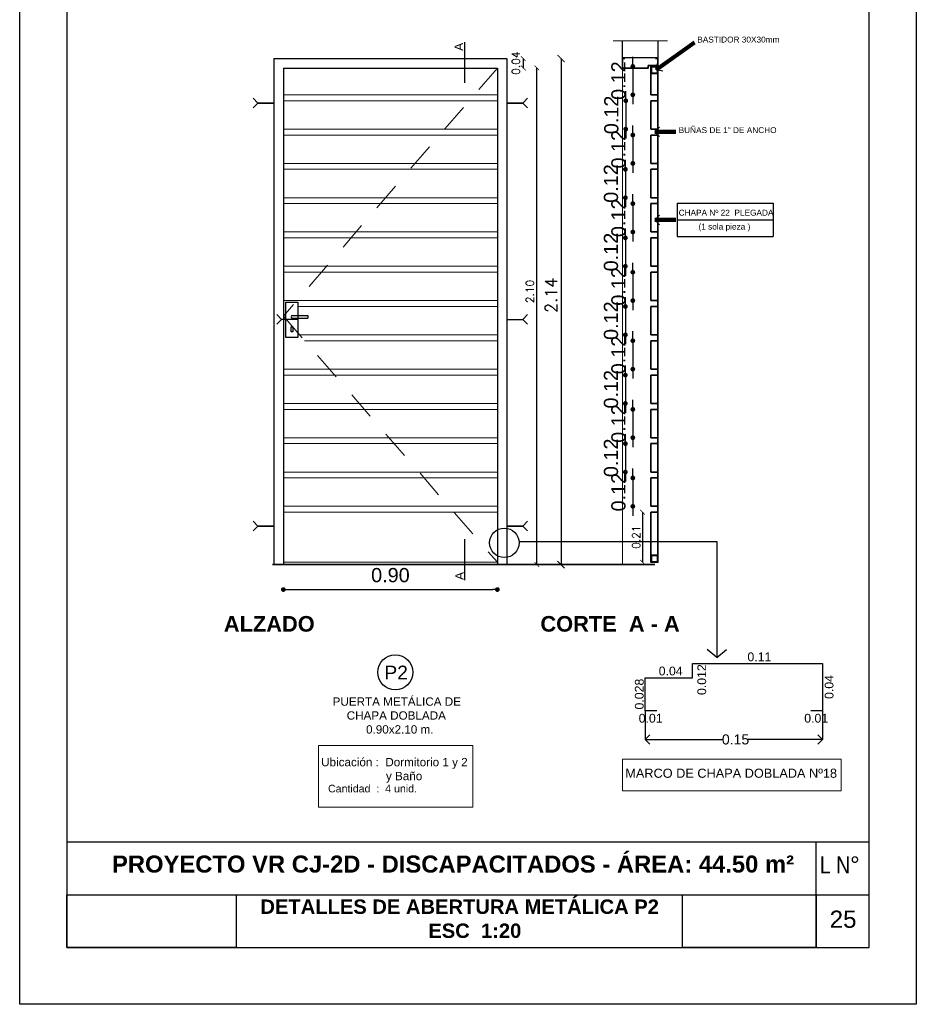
# Model space of a CAD drawing. Header units: millimetres. Extents: x 201 to 840, y 135 to 685.
# Tile 125 of 219: x 428.89 to 432.68, y 178.13 to 182.29. Entities that reach past the tile are written whole.
import ezdxf
from ezdxf.enums import TextEntityAlignment as Align

# ---------------------------------------------------------------- set-up
doc = ezdxf.new("R2010")
doc.units = ezdxf.units.MM
doc.linetypes.add('ACAD_ISO02W100', pattern=[15, 12, -3])
doc.linetypes.add('HIDDEN2', pattern=[0.1875, 0.125, -0.0625])
for name, color, linetype, lineweight in [('001', 1, 'Continuous', 5), ('20 01', 1, 'Continuous', 18), ('20 02', 3, 'Continuous', 25), ('20 03', 4, 'Continuous', 35), ('20 Fe', 104, 'Continuous', 35)]:
    doc.layers.add(name, color=color, linetype=linetype, lineweight=lineweight)
for name, color, linetype in [('02', 2, 'Continuous'), ('03', 3, 'Continuous'), ('06', 5, 'Continuous'), ('COTA DETALLE', 1, 'Continuous'), ('LAMINA', 6, 'Continuous'), ('LC1', 1, 'Continuous'), ('LINEA DE CORTE', 4, 'Continuous'), ('LLAMADAS', 1, 'Continuous'), ('MAMPOSTERIA', 5, 'Continuous'), ('TEXT', 4, 'Continuous'), ('TEXTO LAMINA', 2, 'Continuous'), ('TEXTOS', 3, 'Continuous'), ('TEXTOS VARIOS', 3, 'Continuous')]:
    doc.layers.add(name, color=color, linetype=linetype)
doc.styles.add('ARIAL', font='arial.ttf', dxfattribs={"height": 0.06})
doc.styles.add('nuevo', font='arial.ttf')
doc.styles.add('ROMANS', font='romans.shx')
doc.styles.add('STYLE1', font='ARIALUNI.TTF', dxfattribs={"height": 0.09})
doc.dimstyles.new('cota', dxfattribs={"dimscale": 0, "dimtxt": 0.11, "dimasz": 0.15, "dimexe": 0, "dimexo": 1.15, "dimgap": 0, "dimtad": 0, "dimzin": 0, "dimdsep": 46, "dimtxsty": 'STYLE1', "dimblk": 'OPEN90', "dimblk1": 'OPEN90', "dimblk2": 'CLOSEDBLANK', "dimcen": 1, "dimse1": 1, "dimse2": 1, "dimclrd": 1, "dimclre": 1, "dimclrt": 3, "dimadec": 0, "dimazin": 0, "dimtfac": 1, "dimtmove": 2, "dimatfit": 1, "dimldrblk": 'OPEN90', "dimfxl": 1, "dimtolj": 1, "dimtzin": 0, "dimarcsym": 0})
doc.dimstyles.new('COTAS5', dxfattribs={"dimscale": 0, "dimtxt": 0.05, "dimasz": 0.03, "dimexe": 0.18, "dimexo": 0.06, "dimgap": 0.01, "dimtad": 1, "dimzin": 1, "dimdsep": 46, "dimtxsty": 'ROMANS', "dimblk1": 'ARCHTICK', "dimblk2": 'ARCHTICK', "dimsah": 1, "dimcen": 0.2, "dimse1": 1, "dimse2": 1, "dimclrd": 1, "dimclre": 1, "dimclrt": 2, "dimazin": 0, "dimtfac": 3, "dimtmove": 2, "dimatfit": 3, "dimldrblk": 'ARCHTICK', "dimfxl": 1, "dimtolj": 1, "dimtzin": 0, "dimarcsym": 0})
doc.dimstyles.new('Esc-20', dxfattribs={"dimtxt": 0.06, "dimasz": 0.02, "dimexe": 0.1, "dimexo": 0.15, "dimgap": 0.03, "dimtad": 1, "dimzin": 1, "dimdsep": 46, "dimtxsty": 'ARIAL', "dimblk": 'DOT', "dimcen": 0.03, "dimse1": 1, "dimse2": 1, "dimclrd": 1, "dimclrt": 2, "dimaunit": 1, "dimadec": 4, "dimazin": 0, "dimtfac": 1, "dimtix": 1, "dimtmove": 2, "dimatfit": 1, "dimldrblk": 'DOT', "dimfxl": 1, "dimarcsym": 0})
picture_1 = doc.add_image_def('image1.jpg', size_in_pixel=(635, 198))
picture_2 = doc.add_image_def('image2.png', size_in_pixel=(322, 127))
picture_3 = doc.add_image_def('image4.png', size_in_pixel=(322, 127))
picture_4 = doc.add_image_def('image3.jpg', size_in_pixel=(635, 198))

# ---------------------------------------------------------------- blocks, each defined once
blk = doc.blocks.new('_ARCHTICK')
at = {"color": 0, "linetype": 'ByBlock', "const_width": 0.15}
blk.add_lwpolyline([(-0.5, -0.5), (0.5, 0.5)], dxfattribs=at)
blk = doc.blocks.new('*D549')
at = {"layer": 'COTA DETALLE', "color": 1, "ltscale": 0.01}
blk.add_line((431.0745, 179.9845), (431.0745, 182.0845), dxfattribs=at)
at = {"layer": 'DEFPOINTS', "color": 0, "ltscale": 0.01}
for p in [(430.9648, 182.0845), (431.0745, 182.0845), (430.9474, 179.9845)]:
    blk.add_point(p, dxfattribs=at)
at = {"layer": 'COTA DETALLE', "color": 1, "ltscale": 0.01, "xscale": 0.02, "yscale": 0.02, "zscale": 0.02}
for p, rotation in [((431.0745, 182.0845), 90), ((431.0745, 179.9845), 270)]:
    blk.add_blockref('_ARCHTICK', p, dxfattribs=dict(at, rotation=rotation))
at = {"layer": 'COTA DETALLE', "color": 2, "ltscale": 0.01, "insert": (431.0449, 181.1392), "char_height": 0.033, "attachment_point": 5, "rotation": 90, "style": 'ROMANS'}
blk.add_mtext('\\A1;2.10', dxfattribs=at)
blk = doc.blocks.new('*D550')
at = {"layer": 'COTA DETALLE', "color": 1, "ltscale": 0.01}
blk.add_line((431.0174, 182.0845), (431.0174, 182.1245), dxfattribs=at)
at = {"layer": 'DEFPOINTS', "color": 0, "ltscale": 0.01}
for p in [(430.9403, 182.1245), (431.0174, 182.1245), (430.9077, 182.0845)]:
    blk.add_point(p, dxfattribs=at)
at = {"layer": 'COTA DETALLE', "color": 1, "ltscale": 0.01, "xscale": 0.02, "yscale": 0.02, "zscale": 0.02}
for p, rotation in [((431.0174, 182.1245), 90), ((431.0174, 182.0845), 270)]:
    blk.add_blockref('_ARCHTICK', p, dxfattribs=dict(at, rotation=rotation))
at = {"layer": 'COTA DETALLE', "color": 2, "ltscale": 0.01, "insert": (430.9858, 182.1051), "char_height": 0.033, "attachment_point": 5, "rotation": 90, "style": 'ROMANS'}
blk.add_mtext('\\A1;0.04', dxfattribs=at)
blk = doc.blocks.new('*D551')
at = {"layer": 'COTA DETALLE', "color": 1, "lineweight": -2, "ltscale": 0.01}
blk.add_line((431.1767, 182.1245), (431.1767, 179.9845), dxfattribs=at)
at = {"layer": 'DEFPOINTS', "color": 0, "ltscale": 0.01}
for p in [(431.0048, 182.1245), (430.9874, 179.9845), (431.1767, 179.9845)]:
    blk.add_point(p, dxfattribs=at)
at = {"layer": 'COTA DETALLE', "color": 1, "lineweight": -2, "ltscale": 0.01, "xscale": 0.03, "yscale": 0.03, "zscale": 0.03}
for p, rotation in [((431.1767, 182.1245), 90), ((431.1767, 179.9845), 270)]:
    blk.add_blockref('_ARCHTICK', p, dxfattribs=dict(at, rotation=rotation))
at = {"layer": 'COTA DETALLE', "color": 2, "ltscale": 0.01, "insert": (431.1349, 181.1236), "char_height": 0.05, "attachment_point": 5, "rotation": 90, "style": 'ROMANS'}
blk.add_mtext('\\A1;2.14', dxfattribs=at)
blk = doc.blocks.new('*D552')
at = {"layer": 'COTA DETALLE', "color": 1, "ltscale": 0.01}
blk.add_line((431.5209, 180.2061), (431.5209, 179.9945), dxfattribs=at)
at = {"layer": 'DEFPOINTS', "color": 0, "ltscale": 0.01}
for p in [(431.5566, 180.2061), (431.5209, 179.9945), (431.5566, 179.9945)]:
    blk.add_point(p, dxfattribs=at)
at = {"layer": 'COTA DETALLE', "color": 1, "ltscale": 0.01, "xscale": 0.02, "yscale": 0.02, "zscale": 0.02}
for p, rotation in [((431.5209, 180.2061), 90), ((431.5209, 179.9945), 270)]:
    blk.add_blockref('_ARCHTICK', p, dxfattribs=dict(at, rotation=rotation))
at = {"layer": 'COTA DETALLE', "color": 2, "ltscale": 0.01, "insert": (431.4944, 180.1003), "char_height": 0.033, "attachment_point": 5, "rotation": 90, "style": 'ROMANS'}
blk.add_mtext('\\A1;0.21', dxfattribs=at)
blk = doc.blocks.new('_OPEN90')
at = {"color": 0, "linetype": 'ByBlock'}
for p, q in [((0, 0), (-1, 0)), ((-0.5, 0.5), (0, 0)), ((0, 0), (-0.5, -0.5))]:
    blk.add_line(p, q, dxfattribs=at)
blk = doc.blocks.new('_ClosedBlank')
at = {"color": 0, "linetype": 'ByBlock', "lineweight": -2}
for p, q in [((-1, 0.17), (0, 0)), ((-1, 0.17), (-1, -0.17)), ((0, 0), (-1, -0.17))]:
    blk.add_line(p, q, dxfattribs=at)
blk = doc.blocks.new('_Dot')
at = {"layer": 'LC1', "color": 0, "lineweight": -2}
blk.add_line((-0.5, 0), (-1, 0), dxfattribs=at)
at = {"layer": 'LC1', "color": 0, "const_width": 0.5}
blk.add_lwpolyline([(-0.25, 0, 1), (0.25, 0, 1)], format="xyb", close=True, dxfattribs=at)
blk = doc.blocks.new('*D637')
at = {"layer": '02', "color": 1, "lineweight": -2}
blk.add_line((430.0228, 179.8792), (430.8877, 179.8792), dxfattribs=at)
at = {"layer": 'DEFPOINTS', "color": 0}
for p in [(430.0028, 179.9845), (430.9077, 179.9845), (430.9077, 179.8792)]:
    blk.add_point(p, dxfattribs=at)
at = {"layer": '02', "color": 1, "lineweight": -2, "xscale": 0.02, "yscale": 0.02, "zscale": 0.02, "rotation": 180}
blk.add_blockref('_Dot', (430.0028, 179.8792), dxfattribs=at)
at = {"layer": '02', "color": 1, "lineweight": -2, "xscale": 0.02, "yscale": 0.02, "zscale": 0.02}
blk.add_blockref('_Dot', (430.9077, 179.8792), dxfattribs=at)
at = {"layer": '02', "color": 2, "insert": (430.4553, 179.9399), "char_height": 0.06, "attachment_point": 5, "style": 'ARIAL'}
blk.add_mtext('0.90', dxfattribs=at)
blk = doc.blocks.new('*D638')
at = {"layer": '02', "color": 1, "lineweight": -2}
for p, q in [((431.4802, 182.1111), (431.4802, 182.1311)), ((431.4802, 182.0911), (431.4802, 181.9711)), ((431.4802, 181.9511), (431.4802, 181.9311))]:
    blk.add_line(p, q, dxfattribs=at)
at = {"layer": 'DEFPOINTS', "color": 0}
for p in [(431.5566, 182.0911), (431.4802, 181.9711), (431.5566, 181.9711)]:
    blk.add_point(p, dxfattribs=at)
at = {"layer": '02', "color": 1, "lineweight": -2, "xscale": 0.02, "yscale": 0.02, "zscale": 0.02}
for p, rotation in [((431.4802, 182.0911), 270), ((431.4802, 181.9711), 90)]:
    blk.add_blockref('_Dot', p, dxfattribs=dict(at, rotation=rotation))
at = {"layer": '02', "color": 2, "insert": (431.4196, 182.0311), "char_height": 0.06, "attachment_point": 5, "rotation": 90, "style": 'ARIAL'}
blk.add_mtext('0.12', dxfattribs=at)
blk = doc.blocks.new('*D591')
at = {"layer": '02', "color": 1, "lineweight": -2}
for p, q in [((431.4503, 181.9661), (431.4503, 181.9861)), ((431.4503, 181.9461), (431.4503, 181.8261)), ((431.4503, 181.8061), (431.4503, 181.7861))]:
    blk.add_line(p, q, dxfattribs=at)
at = {"layer": 'DEFPOINTS', "color": 0}
for p in [(431.5267, 181.9461), (431.4503, 181.8261), (431.5267, 181.8261)]:
    blk.add_point(p, dxfattribs=at)
at = {"layer": '02', "color": 1, "lineweight": -2, "xscale": 0.02, "yscale": 0.02, "zscale": 0.02}
for p, rotation in [((431.4503, 181.9461), 270), ((431.4503, 181.8261), 90)]:
    blk.add_blockref('_Dot', p, dxfattribs=dict(at, rotation=rotation))
at = {"layer": '02', "color": 2, "insert": (431.3896, 181.8861), "char_height": 0.06, "attachment_point": 5, "rotation": 90, "style": 'ARIAL'}
blk.add_mtext('0.12', dxfattribs=at)
blk = doc.blocks.new('*D639')
at = {"layer": '02', "color": 1, "lineweight": -2}
for p, q in [((431.4802, 181.8211), (431.4802, 181.8411)), ((431.4802, 181.8011), (431.4802, 181.6811)), ((431.4802, 181.6611), (431.4802, 181.6411))]:
    blk.add_line(p, q, dxfattribs=at)
at = {"layer": 'DEFPOINTS', "color": 0}
for p in [(431.5566, 181.8011), (431.4802, 181.6811), (431.5566, 181.6811)]:
    blk.add_point(p, dxfattribs=at)
at = {"layer": '02', "color": 1, "lineweight": -2, "xscale": 0.02, "yscale": 0.02, "zscale": 0.02}
for p, rotation in [((431.4802, 181.8011), 270), ((431.4802, 181.6811), 90)]:
    blk.add_blockref('_Dot', p, dxfattribs=dict(at, rotation=rotation))
at = {"layer": '02', "color": 2, "insert": (431.4196, 181.7411), "char_height": 0.06, "attachment_point": 5, "rotation": 90, "style": 'ARIAL'}
blk.add_mtext('0.12', dxfattribs=at)
blk = doc.blocks.new('*D592')
at = {"layer": '02', "color": 1, "lineweight": -2}
for p, q in [((431.4487, 181.6761), (431.4487, 181.6961)), ((431.4487, 181.6561), (431.4487, 181.5361)), ((431.4487, 181.5161), (431.4487, 181.4961))]:
    blk.add_line(p, q, dxfattribs=at)
at = {"layer": 'DEFPOINTS', "color": 0}
for p in [(431.5251, 181.6561), (431.4487, 181.5361), (431.5251, 181.5361)]:
    blk.add_point(p, dxfattribs=at)
at = {"layer": '02', "color": 1, "lineweight": -2, "xscale": 0.02, "yscale": 0.02, "zscale": 0.02}
for p, rotation in [((431.4487, 181.6561), 270), ((431.4487, 181.5361), 90)]:
    blk.add_blockref('_Dot', p, dxfattribs=dict(at, rotation=rotation))
at = {"layer": '02', "color": 2, "insert": (431.3881, 181.5961), "char_height": 0.06, "attachment_point": 5, "rotation": 90, "style": 'ARIAL'}
blk.add_mtext('0.12', dxfattribs=at)
blk = doc.blocks.new('*D640')
at = {"layer": '02', "color": 1, "lineweight": -2}
for p, q in [((431.4802, 181.5311), (431.4802, 181.5511)), ((431.4802, 181.5111), (431.4802, 181.3911)), ((431.4802, 181.3711), (431.4802, 181.3511))]:
    blk.add_line(p, q, dxfattribs=at)
at = {"layer": 'DEFPOINTS', "color": 0}
for p in [(431.5566, 181.5111), (431.4802, 181.3911), (431.5566, 181.3911)]:
    blk.add_point(p, dxfattribs=at)
at = {"layer": '02', "color": 1, "lineweight": -2, "xscale": 0.02, "yscale": 0.02, "zscale": 0.02}
for p, rotation in [((431.4802, 181.5111), 270), ((431.4802, 181.3911), 90)]:
    blk.add_blockref('_Dot', p, dxfattribs=dict(at, rotation=rotation))
at = {"layer": '02', "color": 2, "insert": (431.4196, 181.4511), "char_height": 0.06, "attachment_point": 5, "rotation": 90, "style": 'ARIAL'}
blk.add_mtext('0.12', dxfattribs=at)
blk = doc.blocks.new('*D593')
at = {"layer": '02', "color": 1, "lineweight": -2}
for p, q in [((431.4487, 181.3861), (431.4487, 181.4061)), ((431.4487, 181.3661), (431.4487, 181.2461)), ((431.4487, 181.2261), (431.4487, 181.2061))]:
    blk.add_line(p, q, dxfattribs=at)
at = {"layer": 'DEFPOINTS', "color": 0}
for p in [(431.5251, 181.3661), (431.4487, 181.2461), (431.5251, 181.2461)]:
    blk.add_point(p, dxfattribs=at)
at = {"layer": '02', "color": 1, "lineweight": -2, "xscale": 0.02, "yscale": 0.02, "zscale": 0.02}
for p, rotation in [((431.4487, 181.3661), 270), ((431.4487, 181.2461), 90)]:
    blk.add_blockref('_Dot', p, dxfattribs=dict(at, rotation=rotation))
at = {"layer": '02', "color": 2, "insert": (431.3881, 181.3061), "char_height": 0.06, "attachment_point": 5, "rotation": 90, "style": 'ARIAL'}
blk.add_mtext('0.12', dxfattribs=at)
blk = doc.blocks.new('*D641')
at = {"layer": '02', "color": 1, "lineweight": -2}
for p, q in [((431.4802, 181.2411), (431.4802, 181.2611)), ((431.4802, 181.2211), (431.4802, 181.1011)), ((431.4802, 181.0811), (431.4802, 181.0611))]:
    blk.add_line(p, q, dxfattribs=at)
at = {"layer": 'DEFPOINTS', "color": 0}
for p in [(431.5566, 181.2211), (431.4802, 181.1011), (431.5566, 181.1011)]:
    blk.add_point(p, dxfattribs=at)
at = {"layer": '02', "color": 1, "lineweight": -2, "xscale": 0.02, "yscale": 0.02, "zscale": 0.02}
for p, rotation in [((431.4802, 181.2211), 270), ((431.4802, 181.1011), 90)]:
    blk.add_blockref('_Dot', p, dxfattribs=dict(at, rotation=rotation))
at = {"layer": '02', "color": 2, "insert": (431.4196, 181.1611), "char_height": 0.06, "attachment_point": 5, "rotation": 90, "style": 'ARIAL'}
blk.add_mtext('0.12', dxfattribs=at)
blk = doc.blocks.new('*D594')
at = {"layer": '02', "color": 1, "lineweight": -2}
for p, q in [((431.4487, 181.0961), (431.4487, 181.1161)), ((431.4487, 181.0761), (431.4487, 180.9561)), ((431.4487, 180.9361), (431.4487, 180.9161))]:
    blk.add_line(p, q, dxfattribs=at)
at = {"layer": 'DEFPOINTS', "color": 0}
for p in [(431.5251, 181.0761), (431.4487, 180.9561), (431.5251, 180.9561)]:
    blk.add_point(p, dxfattribs=at)
at = {"layer": '02', "color": 1, "lineweight": -2, "xscale": 0.02, "yscale": 0.02, "zscale": 0.02}
for p, rotation in [((431.4487, 181.0761), 270), ((431.4487, 180.9561), 90)]:
    blk.add_blockref('_Dot', p, dxfattribs=dict(at, rotation=rotation))
at = {"layer": '02', "color": 2, "insert": (431.3881, 181.0161), "char_height": 0.06, "attachment_point": 5, "rotation": 90, "style": 'ARIAL'}
blk.add_mtext('0.12', dxfattribs=at)
blk = doc.blocks.new('*D642')
at = {"layer": '02', "color": 1, "lineweight": -2}
for p, q in [((431.4802, 180.9511), (431.4802, 180.9711)), ((431.4802, 180.9311), (431.4802, 180.8111)), ((431.4802, 180.7911), (431.4802, 180.7711))]:
    blk.add_line(p, q, dxfattribs=at)
at = {"layer": 'DEFPOINTS', "color": 0}
for p in [(431.5566, 180.9311), (431.4802, 180.8111), (431.5566, 180.8111)]:
    blk.add_point(p, dxfattribs=at)
at = {"layer": '02', "color": 1, "lineweight": -2, "xscale": 0.02, "yscale": 0.02, "zscale": 0.02}
for p, rotation in [((431.4802, 180.9311), 270), ((431.4802, 180.8111), 90)]:
    blk.add_blockref('_Dot', p, dxfattribs=dict(at, rotation=rotation))
at = {"layer": '02', "color": 2, "insert": (431.4196, 180.8711), "char_height": 0.06, "attachment_point": 5, "rotation": 90, "style": 'ARIAL'}
blk.add_mtext('0.12', dxfattribs=at)
blk = doc.blocks.new('*D595')
at = {"layer": '02', "color": 1, "lineweight": -2}
for p, q in [((431.4487, 180.8061), (431.4487, 180.8261)), ((431.4487, 180.7861), (431.4487, 180.6661)), ((431.4487, 180.6461), (431.4487, 180.6261))]:
    blk.add_line(p, q, dxfattribs=at)
at = {"layer": 'DEFPOINTS', "color": 0}
for p in [(431.5251, 180.7861), (431.4487, 180.6661), (431.5251, 180.6661)]:
    blk.add_point(p, dxfattribs=at)
at = {"layer": '02', "color": 1, "lineweight": -2, "xscale": 0.02, "yscale": 0.02, "zscale": 0.02}
for p, rotation in [((431.4487, 180.7861), 270), ((431.4487, 180.6661), 90)]:
    blk.add_blockref('_Dot', p, dxfattribs=dict(at, rotation=rotation))
at = {"layer": '02', "color": 2, "insert": (431.3881, 180.7261), "char_height": 0.06, "attachment_point": 5, "rotation": 90, "style": 'ARIAL'}
blk.add_mtext('0.12', dxfattribs=at)
blk = doc.blocks.new('*D643')
at = {"layer": '02', "color": 1, "lineweight": -2}
for p, q in [((431.4802, 180.6611), (431.4802, 180.6811)), ((431.4802, 180.6411), (431.4802, 180.5211)), ((431.4802, 180.5011), (431.4802, 180.4811))]:
    blk.add_line(p, q, dxfattribs=at)
at = {"layer": 'DEFPOINTS', "color": 0}
for p in [(431.5566, 180.6411), (431.4802, 180.5211), (431.5566, 180.5211)]:
    blk.add_point(p, dxfattribs=at)
at = {"layer": '02', "color": 1, "lineweight": -2, "xscale": 0.02, "yscale": 0.02, "zscale": 0.02}
for p, rotation in [((431.4802, 180.6411), 270), ((431.4802, 180.5211), 90)]:
    blk.add_blockref('_Dot', p, dxfattribs=dict(at, rotation=rotation))
at = {"layer": '02', "color": 2, "insert": (431.4196, 180.5811), "char_height": 0.06, "attachment_point": 5, "rotation": 90, "style": 'ARIAL'}
blk.add_mtext('0.12', dxfattribs=at)
blk = doc.blocks.new('*D596')
at = {"layer": '02', "color": 1, "lineweight": -2}
for p, q in [((431.4487, 180.5161), (431.4487, 180.5361)), ((431.4487, 180.4961), (431.4487, 180.3761)), ((431.4487, 180.3561), (431.4487, 180.3361))]:
    blk.add_line(p, q, dxfattribs=at)
at = {"layer": 'DEFPOINTS', "color": 0}
for p in [(431.5251, 180.4961), (431.4487, 180.3761), (431.5251, 180.3761)]:
    blk.add_point(p, dxfattribs=at)
at = {"layer": '02', "color": 1, "lineweight": -2, "xscale": 0.02, "yscale": 0.02, "zscale": 0.02}
for p, rotation in [((431.4487, 180.4961), 270), ((431.4487, 180.3761), 90)]:
    blk.add_blockref('_Dot', p, dxfattribs=dict(at, rotation=rotation))
at = {"layer": '02', "color": 2, "insert": (431.3881, 180.4361), "char_height": 0.06, "attachment_point": 5, "rotation": 90, "style": 'ARIAL'}
blk.add_mtext('0.12', dxfattribs=at)
blk = doc.blocks.new('*D644')
at = {"layer": '02', "color": 1, "lineweight": -2}
for p, q in [((431.4802, 180.3711), (431.4802, 180.3911)), ((431.4802, 180.3511), (431.4802, 180.2311)), ((431.4802, 180.2111), (431.4802, 180.1911))]:
    blk.add_line(p, q, dxfattribs=at)
at = {"layer": 'DEFPOINTS', "color": 0}
for p in [(431.5566, 180.3511), (431.4802, 180.2311), (431.5566, 180.2311)]:
    blk.add_point(p, dxfattribs=at)
at = {"layer": '02', "color": 1, "lineweight": -2, "xscale": 0.02, "yscale": 0.02, "zscale": 0.02}
for p, rotation in [((431.4802, 180.3511), 270), ((431.4802, 180.2311), 90)]:
    blk.add_blockref('_Dot', p, dxfattribs=dict(at, rotation=rotation))
at = {"layer": '02', "color": 2, "insert": (431.4196, 180.2911), "char_height": 0.06, "attachment_point": 5, "rotation": 90, "style": 'ARIAL'}
blk.add_mtext('0.12', dxfattribs=at)

msp = doc.modelspace()

# ---------------------------------------------------------------- linework, layer by layer
msp.add_lwpolyline([(432.6787, 184.2245), (432.6787, 178.1254), (428.888, 178.1254), (428.888, 184.2245)], close=True)
at = {"layer": '001'}
msp.add_line((431.6263, 182.1989), (431.397, 182.1989), dxfattribs=at)
at = {"layer": '001', "ltscale": 3.5}
msp.add_line((430.0028, 179.9945), (430.9077, 179.9945), dxfattribs=at)
at = {"layer": '001', "ltscale": 0.01}
for points in [[(430.1512, 179.2204), (430.8037, 179.2204), (430.8036, 178.9593), (430.1512, 178.9593)], [(431.4364, 179.1616), (432.3614, 179.1616), (432.3614, 179.0286), (431.4364, 179.0286)]]:
    msp.add_lwpolyline(points, close=True, dxfattribs=at)
at = {"layer": '02', "ltscale": 3.5}
for p, q in [((430.0416, 181.0377), (430.1056, 181.0377)), ((430.0416, 181.0264), (430.1056, 181.0264)), ((430.1056, 181.0377), (430.1056, 181.0264))]:
    msp.add_line(p, q, dxfattribs=at)
for points in [[(430.0633, 180.9455), (430.0138, 180.9455), (430.0138, 181.0945), (430.0633, 181.0945)], [(430.0357, 180.9899), (430.0434, 180.9899), (430.0434, 180.9685), (430.0357, 180.9685)]]:
    msp.add_lwpolyline(points, close=True, dxfattribs=at)
at = {"layer": '02', "ltscale": 0.01}
msp.add_circle((430.4757, 179.5292), 0.0742, dxfattribs=at)
at = {"layer": '02', "ltscale": 3.5}
for start, end in [(90, 180), (180, 270)]:
    msp.add_arc((430.0416, 181.0321), 0.00564, start, end, dxfattribs=at)
at = {"layer": '03', "linetype": 'HIDDEN2', "ltscale": 0.1}
for p, q in [((429.9947, 181.0217), (429.9753, 181.0427)), ((431.0158, 181.0217), (431.0352, 181.0427)), ((429.9947, 181.0217), (429.9753, 181.0017)), ((430.0628, 181.0217), (429.9947, 181.0217)), ((430.9477, 181.0217), (431.0158, 181.0217)), ((431.0158, 181.0217), (431.0352, 181.0017))]:
    msp.add_line(p, q, dxfattribs=at)
at = {"layer": '06'}
msp.add_lwpolyline([(431.5823, 179.3661), (431.5323, 179.3661), (431.5323, 179.5061), (431.7323, 179.5061), (431.7323, 179.5661), (432.2823, 179.5661), (432.2823, 179.3661), (432.2323, 179.3661)], dxfattribs=at)
at = {"layer": '20 01', "linetype": 'ACAD_ISO02W100', "ltscale": 0.01}
for p, q in [((430.9077, 182.0845), (430.0028, 181.0345)), ((430.0028, 181.0345), (430.9077, 179.9945))]:
    msp.add_line(p, q, dxfattribs=at)
at = {"layer": '20 01', "color": 1}
msp.add_line((431.4366, 179.9845), (431.4366, 182.0845), dxfattribs=at)
at = {"layer": '20 01', "ltscale": 0.01}
for p, q in [((430.0028, 181.9711), (430.9077, 181.9711)), ((430.0028, 181.9461), (430.9077, 181.9461)), ((430.0028, 181.8261), (430.9077, 181.8261)), ((430.0028, 181.8011), (430.9077, 181.8011)), ((430.0028, 181.6811), (430.9077, 181.6811)), ((430.0028, 181.6561), (430.9077, 181.6561)), ((430.0028, 181.5361), (430.9077, 181.5361)), ((430.0028, 181.5111), (430.9077, 181.5111)), ((430.0028, 181.3911), (430.9077, 181.3911)), ((430.0028, 181.3661), (430.9077, 181.3661)), ((430.0028, 181.2461), (430.9077, 181.2461)), ((430.0028, 181.2211), (430.9077, 181.2211)), ((430.0028, 181.1011), (430.9077, 181.1011)), ((430.0633, 181.0761), (430.9077, 181.0761)), ((430.0711, 180.9561), (430.9077, 180.9561)), ((430.0928, 180.9311), (430.9077, 180.9311)), ((430.0028, 180.8111), (430.9077, 180.8111)), ((430.0028, 180.7861), (430.9077, 180.7861)), ((430.0028, 180.6661), (430.9077, 180.6661)), ((430.0028, 180.6411), (430.9077, 180.6411)), ((430.0028, 180.5211), (430.9077, 180.5211)), ((430.0028, 180.4961), (430.9077, 180.4961)), ((430.0028, 180.3761), (430.9077, 180.3761)), ((430.0028, 180.3511), (430.9077, 180.3511)), ((430.0028, 180.2311), (430.9077, 180.2311)), ((430.0028, 180.2061), (430.9077, 180.2061))]:
    msp.add_line(p, q, dxfattribs=at)
at = {"layer": '20 02', "ltscale": 3.5}
for p, q in [((429.9628, 182.1245), (429.9628, 179.9845)), ((429.9628, 182.1245), (430.9477, 182.1245)), ((430.9477, 182.1245), (430.9477, 179.9845)), ((430.0028, 182.0845), (430.0028, 179.9845)), ((430.0028, 182.0845), (430.9077, 182.0845)), ((430.9077, 182.0845), (430.9077, 179.9845))]:
    msp.add_line(p, q, dxfattribs=at)
at = {"layer": '20 03', "ltscale": 0.01}
for p, q in [((431.5566, 182.0611), (431.5566, 181.9711)), ((431.5866, 182.0611), (431.5866, 180.0245)), ((431.5566, 181.9711), (431.5866, 181.9711)), ((431.5566, 181.9461), (431.5866, 181.9461)), ((431.5566, 181.9461), (431.5566, 181.8261)), ((431.5566, 181.8261), (431.5866, 181.8261)), ((431.5566, 181.8011), (431.5566, 181.6811)), ((431.5566, 181.8011), (431.5866, 181.8011)), ((431.5566, 181.6811), (431.5866, 181.6811)), ((431.5566, 181.6561), (431.5566, 181.5361)), ((431.5566, 181.6561), (431.5866, 181.6561)), ((431.5566, 181.5361), (431.5866, 181.5361)), ((431.5566, 181.5111), (431.5566, 181.3911)), ((431.5566, 181.5111), (431.5866, 181.5111)), ((431.5566, 181.3911), (431.5866, 181.3911)), ((431.5566, 181.3661), (431.5566, 181.2461)), ((431.5566, 181.3661), (431.5866, 181.3661)), ((431.5566, 181.2461), (431.5866, 181.2461)), ((431.5566, 181.2211), (431.5566, 181.1011)), ((431.5566, 181.2211), (431.5866, 181.2211)), ((431.5566, 181.1011), (431.5866, 181.1011)), ((431.5566, 181.0761), (431.5566, 180.9561)), ((431.5566, 181.0761), (431.5866, 181.0761)), ((431.5566, 180.9561), (431.5866, 180.9561)), ((431.5566, 180.9311), (431.5566, 180.8111)), ((431.5566, 180.9311), (431.5866, 180.9311)), ((431.5566, 180.8111), (431.5866, 180.8111)), ((431.5566, 180.7861), (431.5566, 180.6661)), ((431.5566, 180.7861), (431.5866, 180.7861)), ((431.5566, 180.6661), (431.5866, 180.6661)), ((431.5566, 180.6411), (431.5566, 180.5211)), ((431.5566, 180.6411), (431.5866, 180.6411)), ((431.5566, 180.5211), (431.5866, 180.5211)), ((431.5566, 180.4961), (431.5566, 180.3761)), ((431.5566, 180.4961), (431.5866, 180.4961)), ((431.5566, 180.3761), (431.5866, 180.3761)), ((431.5566, 180.3511), (431.5566, 180.2311)), ((431.5566, 180.3511), (431.5866, 180.3511)), ((431.5566, 180.2311), (431.5866, 180.2311)), ((431.5566, 180.2061), (431.5566, 180.0245)), ((431.5566, 180.2061), (431.5866, 180.2061))]:
    msp.add_line(p, q, dxfattribs=at)
at = {"layer": '20 03', "ltscale": 3.5}
msp.add_line((431.5738, 179.9845), (429.9564, 179.9845), dxfattribs=at)
at = {"layer": '20 03', "color": 3, "ltscale": 0.01}
msp.add_lwpolyline([(431.4466, 182.1245), (431.4366, 182.1245), (431.4366, 182.0945), (431.4366, 182.0845), (431.4866, 182.0845), (431.5456, 182.0845), (431.5456, 182.0945), (431.5866, 182.0945), (431.5866, 182.1245), (431.5766, 182.1245)], dxfattribs=at)
at = {"layer": '20 03', "ltscale": 0.01}
for points in [[(431.5866, 182.0911), (431.5566, 182.0911), (431.5566, 182.0611), (431.5866, 182.0611)], [(431.5586, 182.0891), (431.5846, 182.0891), (431.5846, 182.0631), (431.5586, 182.0631)], [(431.5866, 180.0245), (431.5566, 180.0245), (431.5566, 179.9945), (431.5866, 179.9945)], [(431.5586, 180.0225), (431.5846, 180.0225), (431.5846, 179.9965), (431.5586, 179.9965)]]:
    msp.add_lwpolyline(points, close=True, dxfattribs=at)
at = {"layer": '20 Fe', "ltscale": 0.1}
for p, q in [((429.8948, 181.9365), (429.8754, 181.9575)), ((431.0158, 181.9365), (431.0352, 181.9575)), ((429.8948, 181.9365), (429.8754, 181.9165)), ((429.9628, 181.9365), (429.8948, 181.9365)), ((430.9477, 181.9365), (431.0158, 181.9365)), ((431.0158, 181.9365), (431.0352, 181.9165)), ((429.8947, 180.1468), (429.8753, 180.1678)), ((431.0158, 180.1468), (431.0352, 180.1678)), ((429.8947, 180.1468), (429.8753, 180.1268)), ((429.9628, 180.1468), (429.8947, 180.1468)), ((430.9477, 180.1468), (431.0158, 180.1468)), ((431.0158, 180.1468), (431.0352, 180.1268))]:
    msp.add_line(p, q, dxfattribs=at)
at = {"layer": 'COTA DETALLE', "color": 1, "ltscale": 0.01}
for p, q in [((431.5323, 179.3661), (431.5323, 179.2452)), ((432.2823, 179.3661), (432.2823, 179.2452)), ((431.5723, 179.2452), (431.8615, 179.2452)), ((432.2423, 179.2452), (431.9677, 179.2452))]:
    msp.add_line(p, q, dxfattribs=at)
at = {"layer": 'LAMINA', "color": 2, "ltscale": 0.01}
for p, q in [((432.4787, 178.8111), (429.088, 178.8111)), ((432.2551, 178.3654), (432.2551, 178.8111))]:
    msp.add_line(p, q, dxfattribs=at)
at = {"layer": 'LAMINA'}
msp.add_lwpolyline([(429.088, 183.9845), (429.088, 178.3654), (432.4787, 178.3654), (432.4787, 183.9845)], close=True, dxfattribs=at)
at = {"layer": 'LAMINA', "color": 1, "ltscale": 0.01}
msp.add_lwpolyline([(429.088, 178.5883), (432.4787, 178.5883)], dxfattribs=at)
at = {"layer": 'LINEA DE CORTE'}
for p, q in [((430.7683, 182.1943), (430.7683, 182.022)), ((430.7683, 180.0916), (430.7683, 179.9194))]:
    msp.add_line(p, q, dxfattribs=at)
at = {"layer": 'LLAMADAS'}
for p, q in [((431.6672, 181.5124), (432.0739, 181.5124)), ((431.6672, 181.5124), (431.6672, 181.3716)), ((432.0739, 181.5124), (432.0739, 181.3716)), ((431.6672, 181.442), (432.0739, 181.442)), ((431.6672, 181.3716), (432.0739, 181.3716)), ((431.8353, 179.5923), (431.794, 179.6258)), ((431.8353, 179.5923), (431.8766, 179.6258))]:
    msp.add_line(p, q, dxfattribs=at)
at = {"layer": 'LLAMADAS', "ltscale": 0.8}
for p, q in [((430.9993, 180.082), (431.8353, 180.082)), ((431.8353, 180.082), (431.8353, 179.5923))]:
    msp.add_line(p, q, dxfattribs=at)
msp.add_circle((430.9372, 180.0767), 0.0624, dxfattribs=at)
at = {"layer": 'MAMPOSTERIA'}
for p, q in [((431.4366, 182.117), (431.4366, 182.1989)), ((431.5866, 182.1989), (431.5866, 182.117)), ((431.5866, 182.1271), (431.4366, 182.1271))]:
    msp.add_line(p, q, dxfattribs=at)

# ---------------------------------------------------------------- block references
at = {"layer": 'COTA DETALLE', "color": 1, "ltscale": 0.01, "xscale": 0.0400000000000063, "yscale": 0.0400000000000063, "zscale": 0.0400000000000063, "rotation": 180}
msp.add_blockref('_OPEN90', (431.5323, 179.2452), dxfattribs=at)
at = {"layer": 'COTA DETALLE', "color": 1, "ltscale": 0.01, "xscale": 0.0400000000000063, "yscale": 0.0400000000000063, "zscale": 0.0400000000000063}
msp.add_blockref('_OPEN90', (432.2823, 179.2452), dxfattribs=at)

# ---------------------------------------------------------------- texts
at = {"layer": 'COTA DETALLE', "style": 'ARIAL'}
for s, p in [('0.11', (431.9646, 179.5762)), ('0.04', (431.5896, 179.5162)), ('0.01', (431.5049, 179.3165)), ('0.01', (432.2049, 179.3165))]:
    msp.add_text(s, height=0.03722, dxfattribs=at).set_placement(p)
for s, p in [('0.012', (431.7902, 179.4332)), ('0.028', (431.5261, 179.372)), ('0.04', (432.3285, 179.4166))]:
    msp.add_text(s, height=0.03722, rotation=90, dxfattribs=at).set_placement(p)
at = {"layer": 'COTA DETALLE', "color": 3, "ltscale": 0.01, "insert": (431.9146, 179.2452), "char_height": 0.0425, "attachment_point": 5, "style": 'nuevo'}
msp.add_mtext('\\A1;0.15', dxfattribs=at)
at = {"layer": 'LINEA DE CORTE', "color": 1, "style": 'ARIAL'}
for p in [(430.7623, 182.1572), (430.7651, 179.9199)]:
    msp.add_attdef('A', p, 'LETRA...', height=0.036, rotation=90, dxfattribs=at)
at = {"layer": 'LLAMADAS', "color": 2, "ltscale": 0.01, "style": 'ARIAL'}
msp.add_text('   (1 sola pieza )', height=0.025, dxfattribs=at).set_placement((431.7287, 181.4013))
at = {"layer": 'LLAMADAS', "color": 2, "ltscale": 0.01, "char_height": 0.025, "attachment_point": 1, "style": 'ARIAL'}
for s, insert in [('BASTIDOR 30X30mm', (431.7527, 182.2173)), ('BUÑAS DE 1" DE ANCHO', (431.6739, 181.8343)), ('CHAPA Nº 22  PLEGADA', (431.6739, 181.4852))]:
    msp.add_mtext(s, dxfattribs=dict(at, insert=insert))
at = {"layer": 'TEXT', "color": 4, "style": 'ARIAL'}
msp.add_text('P2', height=0.05797, dxfattribs=at).set_placement((430.5291, 179.4994), align=Align.RIGHT)
at = {"layer": 'TEXT', "char_height": 0.066, "width": 1.646733, "attachment_point": 1, "style": 'ARIAL'}
for s, insert in [('{\\fArial|b1|i0|c0|p34;ALZADO}', (429.7511, 179.7672)), ('{\\fArial|b1|i0|c0|p34;CORTE  A - A}', (431.0895, 179.7672))]:
    msp.add_mtext(s, dxfattribs=dict(at, insert=insert))
at = {"layer": 'TEXTO LAMINA', "color": 4, "style": 'ARIAL'}
msp.add_text('25', height=0.07298, dxfattribs=at).set_placement((432.3124, 178.4488))
at = {"layer": 'TEXTO LAMINA', "attachment_point": 1, "style": 'ARIAL'}
for s, width, insert, char_height in [('{\\fArial|b1|i0|c0|p34;PROYECTO VR CJ-2D - DISCAPACITADOS - ÁREA: 44.50 m²}', 7.224199, (429.2782, 178.7545), 0.072), ('{\\fTechnic|b0|i0|c2|p2;L N°}', 0.539921, (432.2708, 178.7507), 0.072), ('{\\fArial|b1|i0|c0|p34;     DETALLES DE ABERTURA METÁLICA P2\\P                                   ESC  1:20}', 7.224199, (429.7874, 178.5687), 0.060984)]:
    msp.add_mtext_dynamic_manual_height_columns(s, width=width, gutter_width=12.5, heights=[0], dxfattribs=dict(at, insert=insert, char_height=char_height))
at = {"layer": 'TEXTOS', "color": 2, "ltscale": 0.01, "insert": (431.4333, 179.1218), "char_height": 0.0385, "width": 1.255425, "attachment_point": 1, "style": 'ARIAL'}
msp.add_mtext(' MARCO DE CHAPA DOBLADA Nº18', dxfattribs=at)
at = {"layer": 'TEXTOS VARIOS', "color": 4, "attachment_point": 1, "style": 'ARIAL'}
for s, insert, char_height, width in [('\\pi0.0755;PUERTA METÁLICA DE \\P\\pi0.1351;CHAPA DOBLADA \\P\\pi0.18946;  0.90x2.10 m.', (430.1355, 179.4232), 0.035307, 0.687195), ('Ubicación :  Dormitorio 1 y 2 \\P                    y Baño                  ', (430.1625, 179.1672), 0.035307, 1.647641), ('Cantidad  :  4 unid.', (430.1916, 179.0537), 0.032097, 1.497856)]:
    msp.add_mtext(s, dxfattribs=dict(at, insert=insert, char_height=char_height, width=width))

# ---------------------------------------------------------------- dimensions: what is measured, and where the dimension line sits
at = {"layer": '02'}
for base, p1, p2, picture, middle in [((431.4802, 181.9711), (431.5566, 182.0911), (431.5566, 181.9711), '*D638', (431.4196, 182.0311)), ((431.4503, 181.8261), (431.5267, 181.9461), (431.5267, 181.8261), '*D591', (431.3896, 181.8861)), ((431.4802, 181.6811), (431.5566, 181.8011), (431.5566, 181.6811), '*D639', (431.4196, 181.7411)), ((431.4487, 181.5361), (431.5251, 181.6561), (431.5251, 181.5361), '*D592', (431.3881, 181.5961)), ((431.4802, 181.3911), (431.5566, 181.5111), (431.5566, 181.3911), '*D640', (431.4196, 181.4511)), ((431.4487, 181.2461), (431.5251, 181.3661), (431.5251, 181.2461), '*D593', (431.3881, 181.3061)), ((431.4802, 181.1011), (431.5566, 181.2211), (431.5566, 181.1011), '*D641', (431.4196, 181.1611)), ((431.4487, 180.9561), (431.5251, 181.0761), (431.5251, 180.9561), '*D594', (431.3881, 181.0161)), ((431.4802, 180.8111), (431.5566, 180.9311), (431.5566, 180.8111), '*D642', (431.4196, 180.8711)), ((431.4487, 180.6661), (431.5251, 180.7861), (431.5251, 180.6661), '*D595', (431.3881, 180.7261)), ((431.4802, 180.5211), (431.5566, 180.6411), (431.5566, 180.5211), '*D643', (431.4196, 180.5811)), ((431.4487, 180.3761), (431.5251, 180.4961), (431.5251, 180.3761), '*D596', (431.3881, 180.4361)), ((431.4802, 180.2311), (431.5566, 180.3511), (431.5566, 180.2311), '*D644', (431.4196, 180.2911))]:
    dim = msp.add_linear_dim(base=base, p1=p1, p2=p2, angle=90, dimstyle='Esc-20', dxfattribs=at)
    dim.commit()
    dim.dimension.update_dxf_attribs({"geometry": picture, "text_midpoint": middle})
dim = msp.add_linear_dim(base=(430.9077, 179.8792), p1=(430.0028, 179.9845), p2=(430.9077, 179.9845), dimstyle='Esc-20', dxfattribs=at)
dim.commit()
dim.dimension.update_dxf_attribs({"geometry": '*D637', "text_midpoint": (430.4553, 179.9399)})
at = {"layer": 'COTA DETALLE', "ltscale": 0.01}
for base, p1, p2, override, picture, middle in [((431.0174, 182.1245), (430.9077, 182.0845), (430.9403, 182.1245), {"dimscale": 1, "dimtxt": 0.033, "dimasz": 0.02, "dimdec": 2, "dimlwd": 65535}, '*D550', (430.9858, 182.1051)), ((431.1767, 179.9845), (431.0048, 182.1245), (430.9874, 179.9845), {"dimscale": 1, "dimdec": 2}, '*D551', (431.1349, 181.1236)), ((431.0745, 182.0845), (430.9474, 179.9845), (430.9648, 182.0845), {"dimscale": 1, "dimtxt": 0.033, "dimasz": 0.02, "dimdec": 2, "dimlwd": 65535}, '*D549', (431.0449, 181.1392))]:
    dim = msp.add_linear_dim(base=base, p1=p1, p2=p2, angle=90, dimstyle='COTAS5', override=override, dxfattribs=at)
    dim.commit()
    dim.dimension.update_dxf_attribs({"geometry": picture, "text_midpoint": middle, "dimtype": 160})
dim = msp.add_linear_dim(base=(431.5209, 179.9945), p1=(431.5566, 180.2061), p2=(431.5566, 179.9945), angle=90, dimstyle='COTAS5', override={"dimscale": 1, "dimtxt": 0.033, "dimasz": 0.02, "dimdec": 2, "dimlwd": 65535}, dxfattribs=at)
dim.commit()
dim.dimension.update_dxf_attribs({"geometry": '*D552', "text_midpoint": (431.4944, 180.1003)})

# ---------------------------------------------------------------- pictures from other files: only their frames are drawn
image = msp.add_image(picture_1, insert=(429.088, 178.3654), size_in_units=(0.7146, 0.2228))
image.dxf.flags = 7
image = msp.add_image(picture_1, insert=(429.088, 178.3654), size_in_units=(0.7146, 0.2228))
image.dxf.flags = 7
image = msp.add_image(picture_2, insert=(431.6901, 178.3654), size_in_units=(0.565, 0.2228))
image.dxf.flags = 7
image = msp.add_image(picture_2, insert=(431.6901, 178.3654), size_in_units=(0.565, 0.2228))
image.dxf.flags = 7
at = {"layer": '03'}
image = msp.add_image(picture_4, insert=(429.088, 178.3654), size_in_units=(0.7146, 0.2228), dxfattribs=at)
image.dxf.flags = 7
image = msp.add_image(picture_4, insert=(429.088, 178.3654), size_in_units=(0.7146, 0.2228), rotation=0, dxfattribs=at)
image.dxf.flags = 7
image = msp.add_image(picture_3, insert=(431.6901, 178.3654), size_in_units=(0.565, 0.2228), rotation=0, dxfattribs=at)
image.dxf.flags = 7
image = msp.add_image(picture_3, insert=(431.6901, 178.3654), size_in_units=(0.565, 0.2228), dxfattribs=at)
image.dxf.flags = 7

# ---------------------------------------------------------------- leaders
at = {"layer": 'LLAMADAS', "ltscale": 0.8}
for points in [[(431.5794, 182.0762), (431.7416, 182.1925)], [(431.5731, 181.8146), (431.6618, 181.8146)], [(431.5731, 181.442), (431.6618, 181.442)]]:
    msp.add_leader(points, dimstyle='cota', override={"dimscale": 1, "dimasz": 0.04, "dimlwd": 65535}, dxfattribs=at)

doc.saveas('drawing.dxf')
